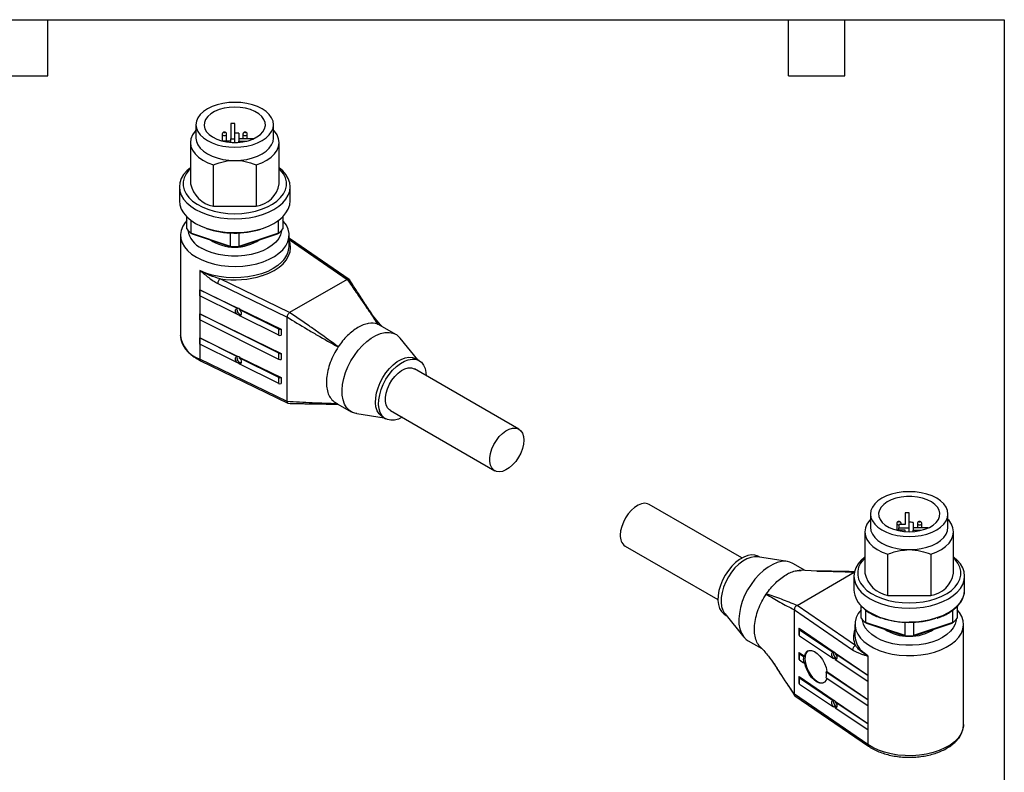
# Model space of a CAD drawing. Header units: millimetres. Extents: x 6 to 273, y 6 to 210.
# Tile 8 of 8: x 140 to 273, y 108 to 210. Entities that reach past the tile are written whole.
import ezdxf

# ---------------------------------------------------------------- set-up
doc = ezdxf.new("R2010")
doc.units = ezdxf.units.MM
doc.linetypes.add('SLD-Solid', pattern=[0])
doc.layers.add('TEXT', color=140, linetype='SLD-Solid', lineweight=25)

msp = doc.modelspace()

# ---------------------------------------------------------------- linework, layer by layer
for p, q in [((163.56, 195.31), (163.56, 193.52)), ((168.26, 195.48), (168.26, 193.43)), ((168.81, 193.43), (168.81, 195.5)), ((174.06, 193.52), (174.06, 195.31)), ((167.11, 194.03), (167.11, 193.13)), ((167.71, 193.11), (167.71, 194.03)), ((168.26, 193.11), (168.26, 193.43)), ((168.26, 193.43), (168.81, 193.43)), ((168.81, 192.92), (168.81, 193.43)), ((169.36, 194.18), (169.36, 193.43)), ((171.37, 193.43), (169.36, 193.43)), ((169.36, 193.43), (169.36, 193.11)), ((169.91, 194.03), (169.91, 193.43)), ((170.51, 193.43), (170.51, 194.03)), ((162.81, 192.9), (162.81, 187.31)), ((168.26, 193.11), (167.19, 193.11)), ((168.26, 192.94), (168.26, 193.11)), ((169.36, 192.94), (169.36, 193.11)), ((169.36, 193.11), (170.44, 193.11)), ((174.81, 187.31), (174.81, 192.9)), ((165.91, 184.28), (165.91, 189.87)), ((171.72, 189.87), (171.72, 184.28)), ((161.31, 186.9), (161.31, 185.03)), ((176.31, 185.03), (176.31, 186.9)), ((165.91, 184.28), (171.72, 184.28)), ((162.31, 181.2), (162.31, 182.87)), ((175.31, 182.87), (175.31, 181.2)), ((162.88, 182.38), (162.88, 180.63)), ((174.75, 180.63), (174.75, 182.38)), ((161.46, 180.37), (161.46, 166.82)), ((168.25, 178.84), (162.88, 180.63)), ((163.02, 180.55), (168.31, 178.79)), ((168.25, 178.84), (168.25, 180.66)), ((169.32, 178.79), (174.61, 180.55)), ((169.38, 180.66), (169.38, 178.84)), ((174.75, 180.63), (169.38, 178.84)), ((176.16, 178.82), (176.16, 180.37)), ((176.38, 179.8), (176.16, 180)), ((176.16, 179.76), (184.02, 174.37)), ((184.3, 174.37), (176.38, 179.8)), ((164.08, 175.57), (164.08, 163.57)), ((166.51, 173.82), (175.89, 169.27)), ((176.24, 169.88), (166.83, 174.45)), ((184.02, 174.37), (176.24, 169.88)), ((164.08, 172.96), (169.25, 170.45)), ((164.08, 172.14), (164.08, 172.96)), ((169.18, 170.41), (164.08, 172.96)), ((169.18, 169.59), (164.08, 172.14)), ((164.08, 169.69), (175.11, 164.34)), ((164.08, 168.88), (164.08, 169.69)), ((174.76, 164.35), (164.08, 169.69)), ((169.18, 170.41), (169.25, 170.45)), ((169.25, 169.63), (169.18, 169.59)), ((169.49, 170.33), (169.42, 170.29)), ((174.76, 167.62), (169.42, 170.29)), ((169.42, 169.47), (169.49, 169.52)), ((174.76, 166.8), (169.42, 169.47)), ((169.49, 170.33), (175.11, 167.6)), ((188.17, 168.3), (187, 170.19)), ((187.08, 170.12), (187.02, 170.21)), ((174.76, 163.53), (164.08, 168.88)), ((175.89, 157.84), (175.89, 169.27)), ((188.51, 168.11), (188.17, 168.3)), ((190.65, 166.91), (188.53, 168.14)), ((161.46, 166.77), (161.46, 166.82)), ((174.76, 166.8), (174.76, 167.62)), ((175.11, 167.6), (175.11, 166.79)), ((164.08, 166.43), (169.25, 163.92)), ((164.08, 165.61), (164.08, 166.43)), ((169.18, 163.87), (164.08, 166.43)), ((169.18, 163.06), (164.08, 165.61)), ((193.61, 163.47), (191.23, 166.41)), ((174.76, 163.53), (174.76, 164.35)), ((175.11, 164.34), (175.11, 163.52)), ((175.89, 157.84), (164.08, 163.57)), ((164.19, 163.34), (176.02, 157.59)), ((169.18, 163.87), (169.25, 163.92)), ((169.25, 163.1), (169.18, 163.06)), ((169.49, 163.8), (169.42, 163.75)), ((174.76, 161.09), (169.42, 163.75)), ((169.42, 162.94), (169.49, 162.98)), ((174.76, 160.27), (169.42, 162.94)), ((169.49, 163.8), (175.11, 161.07)), ((193.79, 163.37), (193.36, 163.61)), ((207.28, 154.08), (193.14, 162.24)), ((174.76, 160.27), (174.76, 161.09)), ((175.11, 161.07), (175.11, 160.25)), ((181.19, 157.5), (182.76, 157.5)), ((181.19, 157.48), (181.36, 157.48)), ((181.31, 157.47), (182.91, 157.41)), ((182.48, 157.66), (184.6, 156.43)), ((185.33, 156.18), (189.06, 155.59)), ((189.89, 156.61), (204.03, 148.45)), ((188.81, 155.73), (189.24, 155.49)), ((237.51, 136.63), (224.96, 143.87)), ((259.62, 142.74), (259.62, 141.18)), ((260.17, 140.69), (260.17, 142.76)), ((254.92, 142.57), (254.92, 140.78)), ((260.72, 141.44), (260.72, 140.69)), ((265.42, 140.78), (265.42, 142.57)), ((254.17, 140.16), (254.17, 134.57)), ((258.47, 141.29), (258.47, 140.39)), ((259.62, 140.37), (258.55, 140.37)), ((258.77, 141.18), (258.77, 140.69)), ((259.62, 141.18), (258.77, 141.18)), ((258.77, 140.69), (260.17, 140.69)), ((258.77, 140.37), (258.77, 140.69)), ((259.07, 141.18), (259.07, 141.29)), ((259.62, 140.2), (259.62, 140.37)), ((260.17, 140.18), (260.17, 140.69)), ((262.73, 140.69), (260.72, 140.69)), ((260.72, 140.69), (260.72, 140.37)), ((260.72, 140.37), (261.8, 140.37)), ((260.72, 140.2), (260.72, 140.37)), ((261.27, 141.29), (261.27, 140.69)), ((261.87, 140.69), (261.87, 141.29)), ((266.17, 134.57), (266.17, 140.16)), ((221.71, 138.24), (234.26, 131)), ((243.66, 136.14), (239.63, 136.78)), ((239.92, 136.73), (239.75, 136.84)), ((257.27, 131.54), (257.27, 137.13)), ((263.08, 137.13), (263.08, 131.54)), ((246.07, 134.92), (244.39, 135.89)), ((247.68, 134.85), (245.26, 134.95)), ((247.78, 134.84), (247.63, 134.84)), ((244.97, 130.2), (252.73, 134.68)), ((252.67, 134.16), (252.67, 132.29)), ((267.67, 132.29), (267.67, 134.16)), ((267.67, 132.23), (267.67, 132.29)), ((257.27, 131.54), (263.08, 131.54)), ((244.62, 118.16), (244.62, 129.59)), ((244.62, 129.59), (252.5, 124.18)), ((252.89, 124.77), (244.97, 130.2)), ((253.67, 128.46), (253.67, 130.13)), ((254.24, 129.58), (254.24, 127.89)), ((266.1, 127.89), (266.1, 129.58)), ((266.67, 130.08), (266.67, 128.46)), ((235.19, 129.09), (237.76, 125.91)), ((235.2, 128.95), (235.37, 128.85)), ((239.23, 126.45), (239.23, 127.49)), ((245.22, 127.01), (245.22, 126.2)), ((245.26, 127.11), (250, 123.86)), ((245.29, 126.9), (249.92, 123.82)), ((245.29, 126.08), (245.29, 126.9)), ((252.82, 127.63), (252.82, 126.08)), ((259.6, 126.1), (254.24, 127.89)), ((254.38, 127.81), (259.67, 126.05)), ((259.6, 126.1), (259.6, 127.92)), ((260.68, 126.05), (265.97, 127.81)), ((260.74, 127.92), (260.74, 126.1)), ((266.1, 127.89), (260.74, 126.1)), ((267.52, 114.08), (267.52, 127.63)), ((238.34, 125.41), (240.19, 124.34)), ((245.29, 126.08), (249.92, 123)), ((245.22, 123.75), (245.22, 122.93)), ((245.26, 123.84), (246, 123.33)), ((245.29, 123.63), (245.85, 123.26)), ((245.29, 122.82), (245.29, 123.63)), ((245.29, 122.82), (245.85, 122.44)), ((245.85, 123.26), (246, 123.33)), ((249.92, 123.82), (250, 123.86)), ((250, 123.04), (249.92, 123)), ((250.2, 123.72), (250.13, 123.68)), ((250.13, 123.68), (254.55, 120.74)), ((250.13, 122.86), (250.2, 122.9)), ((250.13, 122.86), (254.55, 119.92)), ((250.2, 123.72), (254.55, 120.74)), ((254.55, 123.35), (254.55, 111.34)), ((241.91, 122.21), (241.97, 122.12)), ((246, 122.51), (245.85, 122.44)), ((245.22, 120.48), (245.22, 119.66)), ((245.26, 120.57), (250, 117.33)), ((245.29, 120.37), (249.92, 117.29)), ((245.29, 119.55), (245.29, 120.37)), ((249.03, 121.26), (248.93, 121.21)), ((248.93, 121.21), (254.55, 117.47)), ((248.93, 120.39), (254.55, 116.65)), ((249.03, 121.26), (254.55, 117.47)), ((254.55, 120.74), (254.55, 119.92)), ((245.29, 119.55), (249.92, 116.47)), ((254.55, 111.34), (244.62, 118.16)), ((244.69, 117.95), (254.65, 111.12)), ((254.55, 117.47), (254.55, 116.65)), ((249.92, 117.29), (250, 117.33)), ((250, 116.51), (249.92, 116.47)), ((250.2, 117.18), (250.13, 117.15)), ((250.13, 117.15), (254.55, 114.2)), ((250.13, 116.33), (250.2, 116.37)), ((250.13, 116.33), (254.55, 113.39)), ((250.2, 117.18), (254.55, 114.2)), ((254.55, 114.2), (254.55, 113.39))]:
    msp.add_line(p, q)
at = {"flags": 128}
for points in [[(168.81, 198.34), (167.99, 198.31), (167.19, 198.2), (166.43, 198.01), (165.73, 197.77), (165.1, 197.46), (164.57, 197.09), (164.14, 196.69), (163.82, 196.25), (163.63, 195.79), (163.56, 195.31), (163.63, 194.84), (163.82, 194.38), (164.14, 193.94), (164.57, 193.53), (165.1, 193.17), (165.73, 192.86), (166.43, 192.61), (167.19, 192.43), (167.99, 192.32), (168.81, 192.28), (169.64, 192.32), (170.44, 192.43), (171.2, 192.61), (171.9, 192.86), (172.53, 193.17), (173.06, 193.53), (173.49, 193.94), (173.81, 194.38), (174, 194.84), (174.06, 195.31), (174, 195.79), (173.81, 196.25), (173.49, 196.69), (173.06, 197.09), (172.53, 197.46), (171.9, 197.77), (171.2, 198.01), (170.44, 198.2), (169.64, 198.31), (168.81, 198.34)], [(168.81, 197.71), (168.07, 197.67), (167.36, 197.56), (166.69, 197.37), (166.08, 197.12), (165.57, 196.81), (165.16, 196.45), (164.87, 196.05), (164.7, 195.64), (164.67, 195.21), (164.77, 194.78), (165, 194.37), (165.35, 193.99), (165.81, 193.66), (166.38, 193.38), (167.01, 193.16), (167.71, 193), (168.44, 192.93), (169.19, 192.93), (169.92, 193), (170.62, 193.16), (171.25, 193.38), (171.81, 193.66), (172.28, 193.99), (172.63, 194.37), (172.86, 194.78), (172.96, 195.21), (172.93, 195.64), (172.76, 196.05), (172.47, 196.45), (172.06, 196.81), (171.54, 197.12), (170.94, 197.37), (170.27, 197.56), (169.56, 197.67), (168.81, 197.71)], [(163.56, 194.58), (163.43, 194.43), (163.09, 193.94), (162.88, 193.43), (162.81, 192.9), (162.88, 192.38), (163.09, 191.87), (163.43, 191.38), (163.89, 190.92), (164.47, 190.52), (165.15, 190.16), (165.91, 189.87)], [(163.56, 193.52), (163.63, 193.04), (163.82, 192.58), (164.14, 192.14), (164.57, 191.74), (165.1, 191.37), (165.73, 191.07), (166.43, 190.82), (167.19, 190.63), (167.99, 190.52), (168.81, 190.49)], [(167.11, 194.03), (167.11, 194.03), (167.14, 193.96), (167.2, 193.91), (167.3, 193.87), (167.41, 193.86), (167.53, 193.87), (167.63, 193.91), (167.69, 193.96), (167.71, 194.03), (167.71, 194.03)], [(167.41, 194.26), (167.43, 194.26), (167.45, 194.26), (167.46, 194.25), (167.46, 194.24), (167.46, 194.22), (167.45, 194.21), (167.43, 194.21), (167.41, 194.21), (167.4, 194.21), (167.38, 194.21), (167.37, 194.22), (167.36, 194.24), (167.37, 194.25), (167.38, 194.26), (167.4, 194.26), (167.41, 194.26)], [(168.81, 190.49), (169.64, 190.52), (170.44, 190.63), (171.2, 190.82), (171.9, 191.07), (172.53, 191.37), (173.06, 191.74), (173.49, 192.14), (173.81, 192.58), (174, 193.04), (174.06, 193.52)], [(169.91, 194.03), (169.91, 194.03), (169.94, 193.96), (170, 193.91), (170.1, 193.87), (170.21, 193.86), (170.33, 193.87), (170.43, 193.91), (170.49, 193.96), (170.51, 194.03), (170.51, 194.03)], [(170.21, 194.26), (170.23, 194.26), (170.25, 194.26), (170.26, 194.25), (170.26, 194.24), (170.26, 194.22), (170.25, 194.21), (170.23, 194.21), (170.21, 194.21), (170.2, 194.21), (170.18, 194.21), (170.17, 194.22), (170.16, 194.24), (170.17, 194.25), (170.18, 194.26), (170.2, 194.26), (170.21, 194.26)], [(171.72, 189.87), (172.48, 190.16), (173.16, 190.52), (173.74, 190.92), (174.2, 191.38), (174.54, 191.87), (174.75, 192.38), (174.81, 192.9), (174.75, 193.43), (174.54, 193.94), (174.2, 194.43), (174.06, 194.58)], [(162.81, 189.5), (162.32, 189.07), (161.89, 188.56), (161.57, 188.02), (161.38, 187.47), (161.31, 186.9), (161.38, 186.34), (161.57, 185.78), (161.89, 185.25), (162.32, 184.74), (162.86, 184.27), (163.51, 183.84), (164.25, 183.47), (165.06, 183.15), (165.94, 182.9), (166.87, 182.72), (167.84, 182.61), (168.81, 182.57), (169.79, 182.61), (170.76, 182.72), (171.68, 182.9), (172.56, 183.15), (173.38, 183.47), (174.12, 183.84), (174.76, 184.27), (175.31, 184.74), (175.74, 185.25), (176.06, 185.78), (176.25, 186.34), (176.31, 186.9), (176.25, 187.47), (176.06, 188.02), (175.74, 188.56), (175.31, 189.07), (174.81, 189.5)], [(162.81, 189.39), (162.6, 189.17), (162.22, 188.66), (161.96, 188.13), (161.83, 187.59), (161.83, 187.04), (161.96, 186.49), (162.22, 185.96), (162.6, 185.45), (163.1, 184.98), (163.7, 184.55), (164.4, 184.18), (165.18, 183.86), (166.03, 183.6), (166.93, 183.42), (167.86, 183.31), (168.81, 183.27), (169.77, 183.31), (170.7, 183.42), (171.6, 183.6), (172.45, 183.86), (173.23, 184.18), (173.93, 184.55), (174.53, 184.98), (175.03, 185.45), (175.41, 185.96), (175.67, 186.49), (175.8, 187.04), (175.8, 187.59), (175.67, 188.13), (175.41, 188.66), (175.03, 189.17), (174.81, 189.39)], [(161.31, 185.03), (161.38, 184.46), (161.57, 183.9), (161.89, 183.37), (162.32, 182.86), (162.86, 182.39), (163.51, 181.96), (164.25, 181.59), (165.06, 181.28), (165.94, 181.03), (166.87, 180.84), (167.84, 180.73), (168.81, 180.7), (169.79, 180.73), (170.76, 180.84), (171.68, 181.03), (172.56, 181.28), (173.38, 181.59), (174.12, 181.96), (174.76, 182.39), (175.31, 182.86), (175.74, 183.37), (176.06, 183.9), (176.25, 184.46), (176.31, 185.03)], [(162.31, 182.35), (162.1, 182.09), (161.76, 181.56), (161.55, 181.01), (161.47, 180.44), (161.51, 179.88), (161.69, 179.32), (162, 178.78), (162.43, 178.27), (162.97, 177.8), (163.62, 177.37)], [(163.62, 177.37), (164.36, 177), (165.18, 176.68), (166.06, 176.44), (166.99, 176.26), (167.96, 176.16), (168.94, 176.13), (169.92, 176.18), (170.87, 176.3), (171.8, 176.49), (172.67, 176.76), (173.47, 177.09), (174.18, 177.47), (174.8, 177.91), (175.32, 178.39), (175.72, 178.91), (175.99, 179.46), (176.14, 180.02), (176.16, 180.58), (176.04, 181.15), (175.8, 181.7), (175.43, 182.22), (175.31, 182.35)], [(175.16, 181.02), (175.15, 180.93), (175.02, 180.41), (174.76, 179.91), (174.39, 179.43), (173.9, 178.99), (173.3, 178.6), (172.62, 178.25), (171.86, 177.97), (171.03, 177.75), (170.16, 177.61), (169.27, 177.53), (168.36, 177.53), (167.46, 177.61), (166.6, 177.75), (165.77, 177.97), (165.01, 178.25), (164.32, 178.6)], [(172.54, 174.86), (172.58, 174.88), (173.41, 175.2), (174.15, 175.57), (174.81, 176), (175.36, 176.48), (175.79, 176.99), (176.11, 177.54), (176.3, 178.1), (176.36, 178.67), (176.3, 179.24), (176.16, 179.65)], [(175.47, 177.01), (175.21, 176.73), (174.66, 176.25), (174.01, 175.82), (173.27, 175.44), (172.44, 175.13), (171.54, 174.88), (170.6, 174.7), (169.62, 174.6), (168.63, 174.58), (167.65, 174.63), (166.68, 174.76), (165.75, 174.96), (164.88, 175.23), (164.08, 175.57)], [(169.18, 169.59), (169.07, 169.71), (168.98, 169.85), (168.93, 169.99), (168.91, 170.14), (168.93, 170.26), (168.98, 170.35), (169.07, 170.4), (169.18, 170.41)], [(169.42, 170.29), (169.54, 170.17), (169.62, 170.03), (169.68, 169.88), (169.7, 169.74), (169.68, 169.62), (169.62, 169.53), (169.54, 169.47), (169.42, 169.47)], [(185.33, 156.18), (185.26, 156.19), (184.77, 156.35), (184.34, 156.62), (183.97, 156.99), (183.69, 157.47), (183.48, 158.03), (183.37, 158.68), (183.35, 159.39), (183.42, 160.14), (183.57, 160.93), (183.82, 161.74), (184.14, 162.54), (184.54, 163.32), (185.01, 164.07), (185.53, 164.77), (186.1, 165.41), (186.69, 165.96), (187.31, 166.42), (187.94, 166.78), (188.55, 167.03), (189.15, 167.17), (189.72, 167.19), (190.24, 167.09), (190.7, 166.88), (191.1, 166.56), (191.23, 166.41)], [(169.18, 163.06), (169.07, 163.17), (168.98, 163.31), (168.93, 163.46), (168.91, 163.6), (168.93, 163.73), (168.98, 163.82), (169.07, 163.87), (169.18, 163.87)], [(169.42, 163.75), (169.54, 163.64), (169.62, 163.5), (169.68, 163.35), (169.7, 163.21), (169.68, 163.08), (169.62, 162.99), (169.54, 162.94), (169.42, 162.94)], [(188.81, 155.73), (188.67, 155.82), (188.35, 156.14), (188.1, 156.56), (187.94, 157.08), (187.87, 157.66), (187.9, 158.3), (188.01, 158.99), (188.22, 159.69), (188.5, 160.39), (188.86, 161.07), (189.29, 161.71), (189.76, 162.29), (190.28, 162.8), (190.82, 163.22), (191.36, 163.53), (191.9, 163.74), (192.41, 163.82), (192.89, 163.79), (193.31, 163.64), (193.36, 163.61)], [(191.51, 155.71), (190.97, 155.45), (190.44, 155.31), (189.94, 155.28), (189.49, 155.37), (189.1, 155.58), (188.77, 155.9), (188.53, 156.32), (188.37, 156.83), (188.3, 157.42), (188.32, 158.06), (188.44, 158.74), (188.64, 159.44), (188.93, 160.14), (189.29, 160.83), (189.71, 161.47), (190.19, 162.05), (190.7, 162.56), (191.24, 162.97), (191.79, 163.29), (192.32, 163.49), (192.84, 163.58), (193.31, 163.55), (193.74, 163.4), (194.1, 163.13), (194.39, 162.76), (194.59, 162.29), (194.7, 161.74), (194.73, 161.32)], [(189.89, 156.61), (189.77, 156.69), (189.5, 156.98), (189.32, 157.37), (189.23, 157.84), (189.23, 158.38), (189.32, 158.96), (189.5, 159.56), (189.77, 160.15), (190.11, 160.72), (190.5, 161.23), (190.94, 161.67), (191.4, 162.01), (191.86, 162.25), (192.31, 162.38), (192.73, 162.38), (193.1, 162.27), (193.14, 162.24)], [(207.95, 152.59), (207.91, 152.03), (207.77, 151.44), (207.54, 150.84), (207.24, 150.26), (206.87, 149.71), (206.45, 149.24), (206, 148.84), (205.54, 148.55), (205.08, 148.36), (204.64, 148.3), (204.25, 148.35), (203.91, 148.53), (203.65, 148.82), (203.46, 149.2), (203.37, 149.68), (203.37, 150.21), (203.46, 150.79), (203.65, 151.39), (203.91, 151.99), (204.25, 152.55), (204.64, 153.06), (205.08, 153.5), (205.54, 153.85), (206, 154.09), (206.45, 154.21), (206.87, 154.22), (207.24, 154.1), (207.54, 153.87), (207.77, 153.53), (207.91, 153.1), (207.95, 152.59)], [(260.17, 139.54), (260.99, 139.58), (261.8, 139.69), (262.56, 139.87), (263.26, 140.12), (263.89, 140.43), (264.42, 140.79), (264.85, 141.2), (265.17, 141.64), (265.36, 142.1), (265.42, 142.57), (265.36, 143.05), (265.17, 143.51), (264.85, 143.95), (264.42, 144.35), (263.89, 144.72), (263.26, 145.03), (262.56, 145.27), (261.8, 145.46), (260.99, 145.57), (260.17, 145.6), (259.35, 145.57), (258.55, 145.46), (257.79, 145.27), (257.09, 145.03), (256.46, 144.72), (255.93, 144.35), (255.49, 143.95), (255.18, 143.51), (254.99, 143.05), (254.92, 142.57), (254.99, 142.1), (255.18, 141.64), (255.49, 141.2), (255.93, 140.79), (256.46, 140.43), (257.09, 140.12), (257.79, 139.87), (258.55, 139.69), (259.35, 139.58), (260.17, 139.54)], [(260.17, 140.18), (260.91, 140.22), (261.63, 140.33), (262.3, 140.52), (262.9, 140.77), (263.42, 141.08), (263.83, 141.44), (264.12, 141.83), (264.29, 142.25), (264.32, 142.68), (264.22, 143.11), (263.99, 143.52), (263.64, 143.89), (263.17, 144.23), (262.61, 144.51), (261.97, 144.73), (261.28, 144.88), (260.54, 144.96), (259.8, 144.96), (259.07, 144.88), (258.37, 144.73), (257.73, 144.51), (257.17, 144.23), (256.71, 143.89), (256.36, 143.52), (256.13, 143.11), (256.03, 142.68), (256.06, 142.25), (256.23, 141.83), (256.52, 141.44), (256.93, 141.08), (257.44, 140.77), (258.04, 140.52), (258.71, 140.33), (259.43, 140.22), (260.17, 140.18)], [(224.96, 143.87), (224.74, 143.97), (224.34, 144.03), (223.91, 143.96), (223.45, 143.78), (222.98, 143.48), (222.53, 143.09), (222.12, 142.61), (221.75, 142.07), (221.45, 141.49), (221.22, 140.89), (221.08, 140.29), (221.03, 139.73)], [(254.92, 141.84), (254.79, 141.69), (254.45, 141.2), (254.24, 140.69), (254.17, 140.16), (254.24, 139.64), (254.45, 139.13), (254.79, 138.64), (255.25, 138.18), (255.83, 137.78), (256.51, 137.42), (257.27, 137.13)], [(258.77, 141.47), (258.75, 141.47), (258.74, 141.47), (258.73, 141.48), (258.72, 141.5), (258.73, 141.51), (258.74, 141.52), (258.75, 141.52), (258.77, 141.52), (258.79, 141.52), (258.81, 141.52), (258.82, 141.51), (258.82, 141.5), (258.82, 141.48), (258.81, 141.47), (258.79, 141.47), (258.77, 141.47)], [(261.57, 141.47), (261.55, 141.47), (261.54, 141.47), (261.53, 141.48), (261.52, 141.5), (261.53, 141.51), (261.54, 141.52), (261.55, 141.52), (261.57, 141.52), (261.59, 141.52), (261.61, 141.52), (261.62, 141.51), (261.62, 141.5), (261.62, 141.48), (261.61, 141.47), (261.59, 141.47), (261.57, 141.47)], [(263.08, 137.13), (263.84, 137.42), (264.52, 137.78), (265.09, 138.18), (265.56, 138.64), (265.9, 139.13), (266.1, 139.64), (266.17, 140.16), (266.1, 140.69), (265.9, 141.2), (265.56, 141.69), (265.42, 141.84)], [(254.92, 140.78), (254.99, 140.3), (255.18, 139.84), (255.49, 139.4), (255.93, 139), (256.46, 138.63), (257.09, 138.33), (257.79, 138.08), (258.55, 137.89), (259.35, 137.78), (260.17, 137.75)], [(258.47, 141.29), (258.5, 141.22), (258.56, 141.17), (258.66, 141.13), (258.77, 141.12)], [(259, 141.18), (259.05, 141.22), (259.07, 141.29)], [(260.17, 137.75), (260.99, 137.78), (261.8, 137.89), (262.56, 138.08), (263.26, 138.33), (263.89, 138.63), (264.42, 139), (264.85, 139.4), (265.17, 139.84), (265.36, 140.3), (265.42, 140.78)], [(261.27, 141.29), (261.3, 141.22), (261.36, 141.17), (261.46, 141.13), (261.57, 141.12)], [(261.57, 141.12), (261.69, 141.13), (261.78, 141.17), (261.85, 141.22), (261.87, 141.29)], [(239.75, 136.84), (239.7, 136.86), (239.28, 137.01), (238.8, 137.05), (238.29, 136.96), (237.75, 136.75), (237.2, 136.44), (236.66, 136.02), (236.15, 135.52), (235.67, 134.93), (235.25, 134.29), (234.89, 133.61), (234.6, 132.91), (234.4, 132.21), (234.28, 131.53), (234.26, 130.88), (234.33, 130.3), (234.49, 129.79), (234.73, 129.37), (235.06, 129.05), (235.2, 128.95)], [(239.63, 136.78), (239.22, 136.8), (238.71, 136.71), (238.17, 136.51), (237.63, 136.19), (237.09, 135.78), (236.57, 135.27), (236.1, 134.69), (235.67, 134.05), (235.31, 133.37), (235.03, 132.66), (234.82, 131.96), (234.71, 131.28), (234.68, 130.64), (234.75, 130.05), (234.91, 129.54), (235.16, 129.12), (235.19, 129.09)], [(244.39, 135.89), (243.98, 136.07), (243.46, 136.17), (242.89, 136.15), (242.29, 136.01), (241.68, 135.76), (241.05, 135.4), (240.43, 134.94), (239.84, 134.38), (239.27, 133.75), (238.75, 133.05), (238.28, 132.3), (237.88, 131.52), (237.56, 130.71), (237.31, 129.91), (237.16, 129.12), (237.09, 128.36), (237.11, 127.66), (237.22, 127.01), (237.43, 126.45), (237.71, 125.97), (238.08, 125.59), (238.34, 125.41)], [(254.17, 136.76), (253.68, 136.33), (253.24, 135.82), (252.93, 135.28), (252.74, 134.73), (252.67, 134.16), (252.74, 133.6), (252.93, 133.04), (253.24, 132.51), (253.68, 132), (254.22, 131.53), (254.87, 131.1), (255.61, 130.73), (256.42, 130.41), (257.3, 130.16), (258.23, 129.98), (259.19, 129.87), (260.17, 129.83)], [(254.17, 136.65), (253.96, 136.43), (253.58, 135.92), (253.32, 135.39), (253.19, 134.85), (253.19, 134.3), (253.32, 133.75), (253.58, 133.22), (253.96, 132.71), (254.45, 132.24), (255.06, 131.81), (255.76, 131.44), (256.54, 131.12), (257.38, 130.86), (258.28, 130.68), (259.22, 130.57), (260.17, 130.53)], [(260.17, 129.83), (261.15, 129.87), (262.11, 129.98), (263.04, 130.16), (263.92, 130.41), (264.74, 130.73), (265.48, 131.1), (266.12, 131.53), (266.67, 132), (267.1, 132.51), (267.42, 133.04), (267.61, 133.6), (267.67, 134.16), (267.61, 134.73), (267.42, 135.28), (267.1, 135.82), (266.67, 136.33), (266.17, 136.76)], [(260.17, 130.53), (261.13, 130.57), (262.06, 130.68), (262.96, 130.86), (263.81, 131.12), (264.59, 131.44), (265.29, 131.81), (265.89, 132.24), (266.39, 132.71), (266.77, 133.22), (267.03, 133.75), (267.16, 134.3), (267.16, 134.85), (267.03, 135.39), (266.77, 135.92), (266.39, 136.43), (266.17, 136.65)], [(260.17, 127.96), (261.15, 127.99), (262.11, 128.1), (263.04, 128.29), (263.92, 128.54), (264.74, 128.85), (265.48, 129.22), (266.12, 129.65), (266.67, 130.12), (267.1, 130.63), (267.42, 131.16), (267.61, 131.72), (267.67, 132.23)], [(253.67, 129.61), (253.67, 129.61), (253.27, 129.09), (253, 128.55), (252.85, 127.98), (252.83, 127.42), (252.95, 126.86), (253.19, 126.31), (253.56, 125.78), (254.04, 125.29), (254.64, 124.84), (255.33, 124.44), (256.11, 124.09), (256.97, 123.81), (257.88, 123.6), (258.83, 123.46), (259.8, 123.39), (260.79, 123.4), (261.76, 123.49), (262.7, 123.65), (263.6, 123.88), (264.43, 124.17), (265.19, 124.53), (265.86, 124.95), (266.43, 125.41), (266.89, 125.91), (267.23, 126.44), (267.44, 127), (267.52, 127.56), (267.47, 128.13), (267.29, 128.68), (266.99, 129.22), (266.67, 129.61)], [(266.52, 128.28), (266.51, 128.19), (266.38, 127.67), (266.12, 127.17), (265.75, 126.69), (265.26, 126.25), (264.66, 125.86), (263.98, 125.51), (263.22, 125.23), (262.39, 125.01), (261.52, 124.87), (260.63, 124.79), (259.72, 124.79), (258.82, 124.87), (257.95, 125.01), (257.13, 125.23), (256.37, 125.51), (255.68, 125.86), (255.09, 126.25), (254.6, 126.69), (254.22, 127.17), (253.97, 127.67), (253.84, 128.19), (253.83, 128.28)], [(246, 123.33), (246.13, 123.7), (246.34, 123.96), (246.62, 124.1), (246.95, 124.1), (247.32, 123.96), (247.7, 123.7), (248.07, 123.33), (248.41, 122.87), (248.69, 122.35), (248.9, 121.8), (249.03, 121.26)], [(246.5, 124.06), (246.35, 123.94), (246.17, 123.67), (246.07, 123.31), (246.05, 122.87), (246.11, 122.38), (246.25, 121.86), (246.47, 121.35), (246.74, 120.87), (247.06, 120.44), (247.41, 120.1), (247.77, 119.85), (248.12, 119.72), (248.44, 119.7), (248.6, 119.75)], [(254.55, 123.35), (253.96, 123.81), (253.69, 124.08)], [(249.92, 123), (249.82, 123.13), (249.74, 123.27), (249.69, 123.43), (249.68, 123.57), (249.69, 123.69), (249.74, 123.78), (249.82, 123.82), (249.92, 123.82)], [(250.13, 123.68), (250.22, 123.55), (250.3, 123.41), (250.35, 123.26), (250.37, 123.11), (250.35, 122.99), (250.3, 122.9), (250.22, 122.86), (250.13, 122.86)], [(249, 120.34), (248.9, 120.07), (248.69, 119.81), (248.41, 119.68), (248.07, 119.68), (247.7, 119.81), (247.32, 120.07), (246.95, 120.44), (246.62, 120.9), (246.34, 121.42), (246.13, 121.97), (246, 122.51)], [(249.92, 116.47), (249.82, 116.59), (249.74, 116.74), (249.69, 116.89), (249.68, 117.04), (249.69, 117.16), (249.74, 117.25), (249.82, 117.29), (249.92, 117.29)], [(250.13, 117.15), (250.22, 117.02), (250.3, 116.88), (250.35, 116.72), (250.37, 116.58), (250.35, 116.46), (250.3, 116.37), (250.22, 116.33), (250.13, 116.33)], [(267.52, 114.08), (267.51, 113.84), (267.39, 113.28), (267.15, 112.74), (266.78, 112.22), (266.29, 111.73), (265.7, 111.28), (265.01, 110.88), (264.24, 110.54), (263.4, 110.26), (262.5, 110.05), (261.55, 109.91), (260.59, 109.84), (259.61, 109.85), (258.65, 109.93), (257.71, 110.08), (256.82, 110.3), (255.99, 110.59), (255.22, 110.94), (254.55, 111.34)]]:
    msp.add_lwpolyline(points, dxfattribs=at)
for centre, radius, start, end in [((168.81, 188.35), 7.15, 89.9949, 94.406), ((168.82, 187.05), 7.15, 85.594, 90.0051), ((166.64, 188.12), 3.9, 191.9117, 259.2948), ((171.22, 187.89), 3.64, 277.9341, 350.8594), ((165.7, 184.02), 4.41, 219.7765, 230.2298), ((165.66, 181.54), 3.23, 189.258, 245.5812), ((168.82, 192.55), 11.91, 251.2854, 287.2239), ((171.93, 184.02), 4.41, 309.7702, 320.2235), ((168.81, 184.84), 6.11, 236.4262, 303.5738), ((168.81, 191.28), 12.46, 267.386, 272.614), ((168.81, 190.89), 12.11, 267.5985, 272.4015), ((173.27, 178.9), 2.89, 319.3192, 358.3951), ((168.81, 186.75), 12.45, 260.878, 287.4271), ((169.76, 170.24), 0.648, 164.7268, 262.5826), ((165.27, 167.21), 3.83, 186.5837, 251.9802), ((174.95, 168.05), 0.477, 245.5386, 289.4561), ((174.95, 167.24), 0.477, 245.5386, 289.4561), ((174.95, 164.79), 0.477, 245.5386, 289.4561), ((164.31, 163.53), 0.228, 170.8814, 237.7629), ((169.76, 163.71), 0.648, 164.7268, 262.5826), ((174.95, 163.97), 0.477, 245.5386, 289.4561), ((174.95, 161.52), 0.477, 245.5386, 289.4561), ((174.95, 160.7), 0.477, 245.5386, 289.4561), ((260.17, 135.61), 7.15, 89.9949, 94.406), ((260.17, 134.31), 7.15, 85.594, 90.0051), ((222.65, 139.57), 1.63, 174.2015, 234.4863), ((257.99, 135.38), 3.9, 191.9117, 259.2948), ((262.57, 135.15), 3.64, 277.9341, 350.8594), ((256.03, 132.51), 3.36, 183.778, 233.3218), ((259.75, 137.7), 9.76, 233.9997, 272.4628), ((257.06, 131.28), 4.41, 219.7765, 230.2298), ((260.17, 139.82), 11.92, 251.7835, 287.655), ((263.28, 131.28), 4.41, 309.7702, 320.2235), ((245.34, 127.01), 0.123, 129.6347, 245.2711), ((255.23, 125.91), 2.61, 157.4873, 205.9695), ((259.94, 131.52), 5.5, 235.1063, 272.411), ((260.4, 131.52), 5.5, 267.589, 304.8937), ((245.36, 126.21), 0.142, 184.5557, 241.2033), ((255.75, 126.16), 2.93, 181.6477, 225.1312), ((260.17, 138.54), 12.46, 267.386, 272.614), ((260.17, 138.15), 12.11, 267.5985, 272.4015), ((245.34, 123.74), 0.123, 129.6347, 245.2711), ((245.36, 122.94), 0.142, 184.5557, 241.2033), ((250.64, 123.65), 0.732, 166.0658, 246.3245), ((245.34, 120.48), 0.123, 129.6347, 245.2711), ((245.36, 119.68), 0.142, 184.5557, 241.2033), ((250.64, 117.12), 0.732, 166.0658, 246.3245), ((254.81, 111.32), 0.262, 175.5907, 231.98)]:
    msp.add_arc(centre, radius, start, end)
for centre, major_axis, ratio, start_param, end_param in [((169.37, 169.98), (-0.297, 0.433), 0.624762, 5.14112, 5.760809), ((169.37, 169.98), (-0.297, 0.433), 0.624762, 1.999527, 2.619216), ((169.37, 163.45), (-0.297, 0.433), 0.624762, 5.14112, 5.760809), ((169.37, 163.45), (-0.297, 0.433), 0.624762, 1.999527, 2.619216), ((247.39, 121.83), (-1.07, 2.15), 0.534931, 0.608605, 1.028346), ((250.1, 123.38), (-0.229, 0.472), 0.525745, 5.227326, 5.847015), ((250.1, 123.38), (-0.229, 0.472), 0.525745, 2.085733, 2.705422), ((247.39, 121.83), (-1.07, 2.15), 0.534931, 3.750198, 4.169939), ((250.1, 116.85), (-0.229, 0.472), 0.525745, 5.227326, 5.847015), ((250.1, 116.85), (-0.229, 0.472), 0.525745, 2.085733, 2.705422)]:
    msp.add_ellipse(centre, major_axis=major_axis, ratio=ratio, start_param=start_param, end_param=end_param)
for points, knots in [([(167.71, 194.03), (167.71, 194.07), (167.7, 194.13), (167.65, 194.21), (167.59, 194.26), (167.51, 194.3), (167.41, 194.32), (167.3, 194.3), (167.21, 194.24), (167.15, 194.17), (167.12, 194.09), (167.12, 194.05), (167.12, 194.03)], [0, 0, 0, 0, 0.115905, 0.211694, 0.301678, 0.394413, 0.500503, 0.632931, 0.740482, 0.844912, 0.950795, 1, 1, 1, 1]), ([(170.51, 194.03), (170.51, 194.07), (170.5, 194.13), (170.45, 194.21), (170.39, 194.26), (170.31, 194.3), (170.21, 194.32), (170.1, 194.3), (170.01, 194.24), (169.95, 194.17), (169.92, 194.09), (169.92, 194.05), (169.92, 194.03)], [0, 0, 0, 0, 0.1159048, 0.2116942, 0.3016776, 0.3944126, 0.5005032, 0.6329308, 0.740482, 0.844912, 0.9507951, 1, 1, 1, 1]), ([(165.91, 189.87), (166.44, 190.09), (166.94, 190.24), (167.89, 190.44), (168.35, 190.49), (168.81, 190.49)], [0, 0, 0, 0, 0.5, 0.5, 1, 1, 1, 1]), ([(168.81, 190.49), (169.28, 190.49), (169.74, 190.44), (170.69, 190.24), (171.18, 190.09), (171.72, 189.87)], [0, 0, 0, 0, 0.5, 0.5, 1, 1, 1, 1]), ([(176.16, 179.82), (176.19, 179.83), (176.27, 179.85), (176.35, 179.84), (176.38, 179.8), (176.38, 179.8)], [0, 0, 0, 0, 0.333302, 0.929693, 1, 1, 1, 1]), ([(164.08, 175.57), (164.28, 175.41), (164.48, 175.25), (164.88, 174.92), (165.48, 174.44), (166.1, 174.02), (166.51, 173.82)], [0, 0, 0, 0, 0.25, 0.25, 0.5, 1, 1, 1, 1]), ([(166.83, 174.45), (165.92, 174.67), (164.94, 175.08), (164.09, 175.57), (164.08, 175.57), (164.08, 175.57)], [-0.0010322, -0.0010322, -0.0010322, -0.0010322, 0.3230555, 0.3230555, 0.3240877, 0.3240877, 0.3240877, 0.3240877]), ([(166.83, 174.45), (166.75, 174.39), (166.67, 174.29), (166.55, 174.06), (166.51, 173.93), (166.51, 173.82)], [0, 0, 0, 0, 0.5, 0.5, 1, 1, 1, 1]), ([(184.04, 174.38), (184.08, 174.39), (184.17, 174.42), (184.27, 174.39), (184.33, 174.36), (184.34, 174.33), (184.34, 174.32)], [0, 0, 0, 0, 0.323829, 0.649099, 0.979535, 1, 1, 1, 1]), ([(184.04, 174.38), (184.45, 173.78), (184.99, 172.99), (185.82, 171.79), (186.38, 170.98), (186.93, 170.17), (187.35, 169.55), (187.76, 168.93), (188.03, 168.52), (188.17, 168.3), (188.17, 168.3), (188.17, 168.3)], [-0.0033435, -0.0033435, -0.0033435, -0.0033435, 0.2433131, 0.3258497, 0.490923, 0.5734596, 0.6559963, 0.7385329, 0.8210695, 0.8210695, 0.8220242, 0.8220242, 0.8220242, 0.8220242]), ([(187.02, 170.21), (186.88, 170.43), (186.59, 170.87), (186.15, 171.55), (185.66, 172.31), (185.05, 173.25), (184.6, 173.94), (184.35, 174.32)], [0, 0, 0, 0, 0.154164, 0.313534, 0.482994, 0.715306, 1, 1, 1, 1]), ([(176.22, 169.87), (176.19, 169.84), (176.15, 169.8), (176.08, 169.7), (176.04, 169.65), (175.98, 169.54), (175.95, 169.49), (175.91, 169.38), (175.9, 169.33), (175.89, 169.28)], [0, 0, 0, 0, 0.25, 0.25, 0.5, 0.5, 0.75, 0.75, 1, 1, 1, 1]), ([(182.83, 165.21), (182.83, 165.22), (182.82, 165.22), (181.95, 165.87), (180.64, 166.83), (178.44, 168.37), (177.11, 169.27), (176.22, 169.87)], [-0.824413, -0.824413, -0.824413, -0.824413, -0.8234584, -0.8234584, -0.4933147, -0.3282429, 0.0009546, 0.0009546, 0.0009546, 0.0009546]), ([(188.8, 167.98), (188.48, 168.31), (187.86, 168.97), (187.36, 169.72), (187.11, 170.09)], [0, 0, 0, 0, 0.508117, 1, 1, 1, 1]), ([(175.89, 169.28), (176.79, 168.72), (178.15, 167.89), (180.45, 166.54), (181.86, 165.74), (182.82, 165.22), (182.83, 165.21), (182.83, 165.21)], [-0.8209327, -0.8209327, -0.8209327, -0.8209327, -0.4952155, -0.3301437, 0, 0, 0.0009546, 0.0009546, 0.0009546, 0.0009546]), ([(188.17, 168.3), (187.8, 168.43), (187.37, 168.46), (186.67, 168.35), (186.44, 168.28), (185.97, 168.1), (185.74, 167.98), (185.26, 167.7), (185.02, 167.53), (184.55, 167.17), (184.31, 166.97), (183.62, 166.29), (183.21, 165.78), (182.83, 165.21)], [0, 0, 0, 0, 0.25, 0.25, 0.375, 0.375, 0.5, 0.5, 0.625, 0.625, 0.75, 0.75, 1, 1, 1, 1]), ([(161.47, 166.76), (161.47, 166.73), (161.46, 166.5), (161.55, 166.09), (161.74, 165.55), (162.05, 165.03), (162.46, 164.53), (162.97, 164.07), (163.55, 163.67), (163.98, 163.45), (164.19, 163.34)], [0, 0, 0, 0, 0.026792, 0.164276, 0.301816, 0.440984, 0.582665, 0.726734, 0.872416, 1, 1, 1, 1]), ([(182.83, 165.21), (182.39, 164.55), (182.02, 163.83), (181.48, 162.38), (181.31, 161.65), (181.25, 160.97)], [0, 0, 0, 0, 0.5, 0.5, 1, 1, 1, 1]), ([(181.25, 159.92), (181.29, 159.62), (181.38, 159.03), (181.73, 158.34), (182.1, 157.88), (182.4, 157.73), (182.49, 157.68)], [0, 0, 0, 0, 0.290694, 0.581387, 0.872081, 1, 1, 1, 1]), ([(175.89, 157.82), (175.9, 157.78), (175.92, 157.68), (175.99, 157.6), (176.05, 157.57), (176.09, 157.58), (176.09, 157.58)], [0, 0, 0, 0, 0.32404, 0.648199, 0.96494, 1, 1, 1, 1]), ([(182.75, 157.5), (181.6, 157.54), (179.27, 157.62), (177.02, 157.75), (175.89, 157.82)], [0, 0, 0, 0, 0.495204, 1, 1, 1, 1]), ([(176.05, 157.58), (176.39, 157.57), (177, 157.55), (177.89, 157.54), (178.83, 157.51), (179.94, 157.49), (180.75, 157.49), (181.19, 157.48)], [0, 0, 0, 0, 0.2061335, 0.3688668, 0.5245778, 0.7454045, 1, 1, 1, 1]), ([(259.07, 141.29), (259.07, 141.31), (259.07, 141.36), (259.04, 141.43), (258.98, 141.5), (258.91, 141.54), (258.82, 141.57), (258.72, 141.57), (258.62, 141.54), (258.54, 141.48), (258.49, 141.4), (258.47, 141.33), (258.47, 141.29), (258.47, 141.29)], [0, 0, 0, 0, 0.056911, 0.159332, 0.251368, 0.341331, 0.438264, 0.553847, 0.672421, 0.777201, 0.882024, 0.987583, 1, 1, 1, 1]), ([(261.87, 141.29), (261.87, 141.31), (261.87, 141.36), (261.84, 141.43), (261.78, 141.5), (261.71, 141.54), (261.62, 141.57), (261.52, 141.57), (261.42, 141.54), (261.34, 141.48), (261.29, 141.4), (261.27, 141.33), (261.27, 141.29), (261.27, 141.29)], [0, 0, 0, 0, 0.056911, 0.159332, 0.251368, 0.341331, 0.438264, 0.553847, 0.672421, 0.777201, 0.882024, 0.987583, 1, 1, 1, 1]), ([(257.27, 137.13), (257.55, 137.24), (258.09, 137.44), (259.06, 137.68), (259.76, 137.72), (260.17, 137.75)], [0, 0, 0, 0, 0.309927, 0.5895249, 1, 1, 1, 1]), ([(260.17, 137.75), (260.71, 137.71), (261.72, 137.64), (262.64, 137.3), (263.08, 137.13)], [0, 0, 0, 0, 0.52729, 1, 1, 1, 1]), ([(240.81, 131.74), (241.01, 132.01), (241.4, 132.56), (242.07, 133.27), (242.78, 133.89), (243.48, 134.38), (244.19, 134.73), (244.89, 134.93), (245.32, 134.94), (245.52, 134.94)], [0, 0, 0, 0, 0.141911, 0.28794, 0.429853, 0.575936, 0.717295, 0.862764, 1, 1, 1, 1]), ([(247.68, 134.82), (248.27, 134.82), (249.94, 134.83), (251.65, 134.75), (252.76, 134.7)], [0, 0, 0, 0, 0.349267, 1, 1, 1, 1]), ([(252.8, 134.75), (252.11, 134.77), (250.48, 134.81), (248.77, 134.83), (247.78, 134.84)], [0, 0, 0, 0, 0.422603, 1, 1, 1, 1]), ([(267.38, 131.06), (267.45, 131.23), (267.6, 131.58), (267.67, 132), (267.67, 132.24), (267.67, 132.29)], [0, 0, 0, 0, 0.437295, 0.879764, 1, 1, 1, 1]), ([(240.81, 131.74), (241.42, 131.37), (242.62, 130.63), (243.95, 129.94), (244.62, 129.6)], [0, 0, 0, 0, 0.500891, 1, 1, 1, 1]), ([(244.95, 130.19), (244.26, 130.48), (242.88, 131.06), (241.5, 131.51), (240.81, 131.74)], [0, 0, 0, 0, 0.499381, 1, 1, 1, 1]), ([(263.95, 128.47), (263.98, 128.48), (264.28, 128.57), (264.81, 128.8), (265.51, 129.16), (266.12, 129.57), (266.65, 130.03), (267.07, 130.52), (267.31, 130.87), (267.38, 131.05), (267.38, 131.06)], [0, 0, 0, 0, 0.019024, 0.181829, 0.34481, 0.50796, 0.671196, 0.834244, 0.996683, 1, 1, 1, 1]), ([(244.95, 130.19), (244.91, 130.17), (244.82, 130.11), (244.71, 129.99), (244.64, 129.84), (244.61, 129.7), (244.61, 129.63), (244.62, 129.6)], [0, 0, 0, 0, 0.22035, 0.441682, 0.666528, 0.88726, 1, 1, 1, 1]), ([(244.62, 129.6), (244.62, 129.6), (244.62, 129.6), (244.62, 129.59), (244.62, 129.59)], [0, 0, 0, 0, 0.559298, 1, 1, 1, 1]), ([(244.97, 130.2), (244.97, 130.2), (244.96, 130.2), (244.95, 130.19), (244.95, 130.19)], [0, 0, 0, 0, 0.560084, 1, 1, 1, 1]), ([(254.06, 129.72), (254.08, 129.71), (254.27, 129.53), (254.71, 129.24), (255.38, 128.87), (255.92, 128.63), (256.25, 128.52), (256.3, 128.51)], [0, 0, 0, 0, 0.0360857, 0.3369411, 0.6383806, 0.9398767, 1, 1, 1, 1]), ([(254.24, 127.89), (254.27, 127.87), (254.31, 127.85), (254.36, 127.82), (254.38, 127.81)], [0, 0, 0, 0, 0.561779, 1, 1, 1, 1]), ([(265.97, 127.81), (265.99, 127.83), (266.04, 127.85), (266.08, 127.88), (266.1, 127.89)], [0, 0, 0, 0, 0.558221, 1, 1, 1, 1]), ([(240.08, 124.5), (239.96, 124.62), (239.67, 124.91), (239.37, 125.57), (239.28, 126.15), (239.23, 126.45)], [0, 0, 0, 0, 0.266727, 0.633363, 1, 1, 1, 1]), ([(259.67, 126.05), (259.65, 126.06), (259.63, 126.08), (259.61, 126.09), (259.6, 126.1)], [0, 0, 0, 0, 0.5582208, 1, 1, 1, 1]), ([(260.74, 126.1), (260.73, 126.09), (260.71, 126.07), (260.69, 126.06), (260.68, 126.05)], [0, 0, 0, 0, 0.561779, 1, 1, 1, 1]), ([(240.05, 124.5), (240.41, 124.12), (241.09, 123.42), (241.63, 122.6), (241.87, 122.23)], [0, 0, 0, 0, 0.544155, 1, 1, 1, 1]), ([(252.5, 124.18), (252.63, 124.1), (252.9, 123.93), (253.31, 123.75), (253.72, 123.59), (254.13, 123.46), (254.41, 123.39), (254.55, 123.35)], [0, 0, 0, 0, 0.17771, 0.383801, 0.591179, 0.786053, 1, 1, 1, 1]), ([(254.55, 123.35), (254.26, 123.53), (253.76, 123.85), (253.23, 124.33), (252.99, 124.64), (252.89, 124.77)], [0, 0, 0, 0, 0.43527, 0.768961, 1, 1, 1, 1]), ([(244.62, 118.15), (243.95, 119.12), (243.01, 120.48), (242.16, 121.86), (241.91, 122.26)], [0, 0, 0, 0, 0.711709, 1, 1, 1, 1]), ([(241.97, 122.12), (242.11, 121.9), (242.39, 121.46), (242.83, 120.78), (243.33, 120.01), (243.94, 119.08), (244.39, 118.38), (244.64, 118)], [0, 0, 0, 0, 0.154023, 0.313273, 0.482651, 0.714855, 1, 1, 1, 1]), ([(244.62, 118.16), (244.62, 118.16), (244.62, 118.15), (244.62, 118.15), (244.62, 118.15)], [0, 0, 0, 0, 0.560708, 1, 1, 1, 1]), ([(244.62, 118.15), (244.62, 118.11), (244.62, 118.03), (244.65, 117.97), (244.69, 117.95), (244.69, 117.95)], [0, 0, 0, 0, 0.476755, 0.953288, 1, 1, 1, 1]), ([(254.65, 111.12), (254.76, 111.05), (255.08, 110.84), (255.67, 110.53), (256.43, 110.22), (257.25, 109.97), (258.11, 109.78), (259.01, 109.67), (259.92, 109.61), (260.84, 109.63), (261.74, 109.71), (262.63, 109.86), (263.47, 110.07), (264.27, 110.35), (265, 110.69), (265.67, 111.08), (266.24, 111.52), (266.73, 112.01), (267.11, 112.54), (267.37, 113.1), (267.51, 113.63), (267.51, 113.98), (267.51, 114.13)], [0, 0, 0, 0, 0.027645, 0.079651, 0.131636, 0.183554, 0.235388, 0.287153, 0.338873, 0.390581, 0.442306, 0.494075, 0.545922, 0.597881, 0.649979, 0.702226, 0.75459, 0.806898, 0.858854, 0.910068, 0.96026, 1, 1, 1, 1])]:
    msp.add_open_spline(points, degree=3, knots=knots)
for points in [[(162.88, 180.63), (162.93, 180.6), (162.98, 180.58), (163.02, 180.55)], [(174.61, 180.55), (174.65, 180.58), (174.7, 180.6), (174.75, 180.63)], [(168.31, 178.79), (168.29, 178.81), (168.27, 178.82), (168.25, 178.84)], [(169.38, 178.84), (169.36, 178.82), (169.34, 178.81), (169.32, 178.79)], [(184.02, 174.37), (184.02, 174.37), (184.03, 174.38), (184.04, 174.38)], [(176.22, 169.87), (176.23, 169.87), (176.23, 169.88), (176.24, 169.88)], [(175.89, 169.27), (175.89, 169.27), (175.89, 169.28), (175.89, 169.28)], [(181.25, 160.97), (181.22, 160.6), (181.22, 160.25), (181.25, 159.92)], [(175.89, 157.82), (175.89, 157.83), (175.89, 157.83), (175.89, 157.84)], [(239.23, 127.49), (239.28, 127.84), (239.37, 128.54), (239.71, 129.63), (240.18, 130.72), (240.6, 131.4), (240.81, 131.74)], [(252.89, 124.77), (252.84, 124.74), (252.74, 124.68), (252.61, 124.53), (252.52, 124.35), (252.51, 124.23), (252.5, 124.18)]]:
    msp.add_open_spline(points, degree=3)
at = {"layer": 'TEXT'}
for p, q in [((6.35, 209.55), (273.05, 209.55)), ((143.51, 201.93), (143.51, 209.55)), ((243.84, 201.93), (243.84, 209.55)), ((251.46, 201.93), (251.46, 209.55)), ((273.05, 209.55), (273.05, 6.35)), ((135.89, 201.93), (143.51, 201.93)), ((243.84, 201.93), (251.46, 201.93))]:
    msp.add_line(p, q, dxfattribs=at)

doc.saveas('drawing.dxf')
